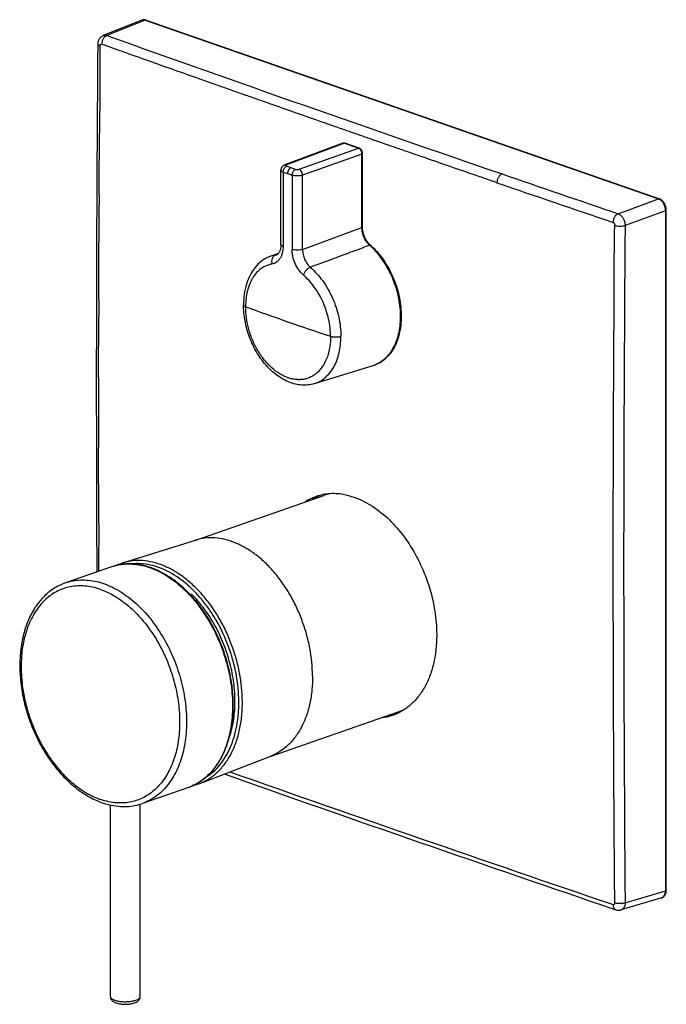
# Model space of a CAD drawing. Header units: millimetres. Extents: x 32 to 332, y -72 to 308.
# Tile 1 of 3: x 47 to 177, y -72 to 126. Entities that reach past the tile are written whole.
import ezdxf

# ---------------------------------------------------------------- set-up
doc = ezdxf.new("R2010")
doc.units = ezdxf.units.MM
doc.header["$LTSCALE"] = 23.1
doc.layers.get('0').update_dxf_attribs({"linetype": 'CONTINUOUS'})

msp = doc.modelspace()

# ---------------------------------------------------------------- linework, layer by layer
at = {"color": 7, "linetype": 'CONTINUOUS'}
for p, q in [((71.43, 125.5), (63.71, 122.39)), ((72.3, 125.51), (175.52, 89.53)), ((62.59, 120.67), (62.59, 120.67)), ((111.85, 100.73), (100.21, 96.36)), ((111.92, 100.75), (111.88, 100.74)), ((112.16, 100.78), (112.13, 100.78)), ((112.22, 100.77), (112.16, 100.78)), ((115.01, 99.74), (112.19, 100.73)), ((112.28, 100.75), (112.22, 100.77)), ((112.31, 100.74), (112.28, 100.75)), ((115.14, 99.76), (112.31, 100.74)), ((115.19, 99.74), (115.14, 99.76)), ((115.72, 83.79), (115.72, 98.56)), ((115.83, 83.87), (115.83, 98.64)), ((99.42, 80.37), (99.42, 95.3)), ((99.86, 94.93), (100.77, 94.61)), ((100.77, 94.61), (101.67, 94.3)), ((176.92, -49.54), (176.92, 87.28)), ((115.83, 83.77), (115.83, 83.87)), ((116.62, 81.17), (116.56, 81.27)), ((116.82, 80.88), (116.76, 80.96)), ((116.83, 80.86), (116.83, 80.86)), ((117.31, 80.22), (117.27, 80.2)), ((97.16, 77.92), (98.95, 78.61)), ((98.57, 78.31), (98.57, 78.31)), ((91.91, 68.21), (91.91, 68.21)), ((106.15, 52.38), (117.99, 56.03)), ((118.48, 56.2), (118.5, 56.21)), ((118.48, 56.2), (118.5, 56.21)), ((82.1, 20.83), (108.04, 29.87)), ((67.65, 16.3), (82.26, 20.88)), ((65.35, 15.52), (56.1, 12.29)), ((97.25, -22.61), (123.19, -13.57)), ((83.11, -28.05), (97.4, -22.55)), ((80.82, -28.86), (71.57, -32.09)), ((65.13, -70.92), (65.13, -32.39)), ((71.13, -70.92), (71.13, -32.23)), ((175.96, -51.07), (167.84, -53.49)), ((166.77, -53.46), (166.77, -53.46))]:
    msp.add_line(p, q, dxfattribs=at)
at = {"color": 9, "linetype": 'CONTINUOUS'}
for p, q in [((72.13, 125.5), (64.42, 122.39)), ((72.13, 125.5), (175.35, 89.52)), ((112.19, 100.73), (100.56, 96.36)), ((103.07, 95.49), (115.01, 99.74)), ((112.19, 100.73), (112.23, 100.74)), ((112.23, 100.74), (115.05, 99.76)), ((115.11, 99.76), (112.28, 100.75)), ((115.05, 99.76), (115.01, 99.74)), ((115.72, 98.56), (103.78, 94.3)), ((115.72, 98.56), (115.76, 98.58)), ((115.76, 98.58), (115.76, 83.81)), ((115.8, 83.83), (115.8, 98.6)), ((102.36, 95.48), (100.56, 96.11)), ((99.86, 94.93), (99.86, 80)), ((101.67, 94.3), (101.67, 79.37)), ((103.78, 79.37), (103.78, 94.3)), ((167.22, 86.56), (175.35, 89.52)), ((176.76, 87.15), (168.64, 84.19)), ((176.76, 87.15), (176.76, -49.66)), ((103.78, 79.37), (115.72, 83.79)), ((115.76, 83.81), (115.72, 83.79)), ((98.29, 78.23), (98.75, 78.41)), ((168.64, -52.08), (176.76, -49.66))]:
    msp.add_line(p, q, dxfattribs=at)
at = {"color": 7, "linetype": 'CONTINUOUS'}
for points in [[(72.3, 125.51), (72.26, 125.52), (72.16, 125.55), (72.06, 125.57), (71.96, 125.58), (71.85, 125.58), (71.75, 125.58), (71.65, 125.56), (71.55, 125.54), (71.46, 125.51)], [(63.72, 122.39), (63.61, 122.35), (63.5, 122.29), (63.4, 122.22), (63.3, 122.15), (63.2, 122.07), (63.11, 121.98), (63.03, 121.89), (62.95, 121.79), (62.88, 121.69), (62.82, 121.57), (62.76, 121.46), (62.71, 121.33), (62.67, 121.2), (62.64, 121.07), (62.61, 120.93), (62.6, 120.79), (62.59, 120.67)], [(115.83, 98.64), (115.83, 98.72), (115.82, 98.8), (115.81, 98.88), (115.79, 98.96), (115.77, 99.04), (115.74, 99.12), (115.71, 99.19), (115.67, 99.27), (115.63, 99.34), (115.58, 99.4), (115.53, 99.47), (115.48, 99.53), (115.42, 99.58), (115.37, 99.63), (115.31, 99.67), (115.25, 99.71), (115.19, 99.74)], [(100.21, 96.36), (100.14, 96.33), (100.07, 96.3), (100, 96.26), (99.93, 96.22), (99.86, 96.17), (99.79, 96.11), (99.73, 96.05), (99.67, 95.99), (99.62, 95.92), (99.57, 95.85), (99.53, 95.77), (99.5, 95.69), (99.47, 95.61), (99.45, 95.53), (99.44, 95.45), (99.43, 95.37), (99.42, 95.3)], [(176.92, 87.28), (176.92, 87.34), (176.91, 87.48), (176.89, 87.62), (176.87, 87.75), (176.84, 87.89), (176.8, 88.03), (176.76, 88.16), (176.71, 88.29), (176.65, 88.42), (176.59, 88.54), (176.52, 88.67), (176.44, 88.78), (176.36, 88.89), (176.28, 89), (176.18, 89.09), (176.09, 89.19), (175.99, 89.27), (175.88, 89.34), (175.78, 89.41), (175.67, 89.47), (175.56, 89.51), (175.52, 89.53)], [(116.56, 81.27), (116.47, 81.43), (116.38, 81.6), (116.3, 81.77), (116.22, 81.94), (116.15, 82.12), (116.09, 82.3), (116.03, 82.48), (115.98, 82.67), (115.94, 82.85), (115.91, 83.04), (115.88, 83.22), (115.86, 83.4), (115.84, 83.58), (115.83, 83.77)], [(99.42, 80.37), (99.42, 80.22), (99.41, 80.05), (99.4, 79.88), (99.38, 79.72), (99.35, 79.56), (99.31, 79.42), (99.28, 79.28), (99.23, 79.15), (99.19, 79.02), (99.13, 78.91), (99.08, 78.81), (99.02, 78.71), (98.97, 78.63), (98.9, 78.56), (98.84, 78.49), (98.78, 78.44), (98.72, 78.39), (98.66, 78.35), (98.6, 78.32), (98.57, 78.31)], [(116.76, 80.96), (116.74, 80.99), (116.73, 81), (116.72, 81.02), (116.71, 81.04), (116.69, 81.05), (116.68, 81.07), (116.67, 81.08), (116.66, 81.1), (116.65, 81.12), (116.64, 81.14), (116.62, 81.16), (116.62, 81.17)], [(116.83, 80.86), (116.83, 80.87), (116.82, 80.88)], [(97.18, 77.92), (96.84, 77.78), (96.48, 77.6), (96.12, 77.4), (95.77, 77.18), (95.44, 76.93), (95.12, 76.66), (94.8, 76.37), (94.51, 76.06), (94.22, 75.73), (93.95, 75.38), (93.7, 75.01), (93.45, 74.61), (93.23, 74.2), (93.02, 73.77), (92.83, 73.32), (92.65, 72.86), (92.5, 72.38), (92.36, 71.88), (92.24, 71.37), (92.13, 70.85), (92.05, 70.32), (91.99, 69.78), (91.95, 69.24), (91.92, 68.69), (91.91, 68.21)], [(176.01, -51.06), (176.1, -51.02), (176.2, -50.97), (176.28, -50.92), (176.37, -50.86), (176.45, -50.79), (176.52, -50.71), (176.59, -50.63), (176.65, -50.54), (176.71, -50.44), (176.76, -50.33), (176.8, -50.22), (176.84, -50.1), (176.87, -49.98), (176.89, -49.85), (176.91, -49.72), (176.92, -49.59), (176.92, -49.54)], [(166.77, -53.46), (166.85, -53.49), (166.97, -53.52), (167.08, -53.54), (167.19, -53.55), (167.31, -53.56), (167.42, -53.56), (167.53, -53.55), (167.64, -53.53), (167.75, -53.51), (167.84, -53.49)]]:
    msp.add_lwpolyline(points, dxfattribs=at)
at = {"color": 9, "linetype": 'CONTINUOUS'}
for centre, radius, start, end in [((2516.96, 6993.42), 7295.61, 250.35654, 251.017875), ((112.05, 100.33), 0.442, 101.3283, 106.546), ((112.11, 100.29), 0.494, 85.9393, 86.7983), ((112.11, 100.27), 0.507, 82.3946, 85.9272), ((112.1, 100.26), 0.521, 81.5374, 82.4057), ((112.1, 100.23), 0.547, 76.1784, 81.4999), ((112.09, 100.19), 0.596, 70.7409, 76.1727), ((115.1, 99.59), 0.175, 103.7426, 106.8014), ((115.1, 99.62), 0.144, 87.3958, 94.317), ((114.9, 99.16), 0.639, 68.1755, 70.7771), ((114.54, 98.6), 1.26, 0.0152, 3.3088), ((2579.03, 7172.96), 7485.58, 251.015598, 251.204373), ((2580.15, 7177.44), 7492.17, 251.015608, 251.204261), ((7923.18, 16.06), 7754.84, 179.496587, 180.503413), ((117.35, 81.66), 0.908, 212.0065, 213.817), ((99.29, 72.46), 5.85, 99.8714, 111.1318), ((98.03, 79.71), 1.51, 279.9195, 291.2701), ((294.32, 620.18), 588.11, 249.91196, 250.78496), ((305.55, 652.53), 622.36, 250.78878, 251.6295), ((112.61, -9.75), 36.82, 147.6578, 147.7992), ((112.7, -9.8), 36.92, 147.7993, 148.0603), ((2811.46, 7702.45), 8193.63, 250.594779, 251.165033), ((175.71, -50.24), 0.873, 286.5395, 293.0039), ((176.86, -49.54), 0.0603, 356.9587, 0.0164), ((65.5, -70.92), 0.366, 180.0087, 185.1728)]:
    msp.add_arc(centre, radius, start, end, dxfattribs=at)
at = {"color": 7, "linetype": 'CONTINUOUS'}
for centre, radius, start, end in [((8250.17, 52.44), 8187.86, 179.522602, 180.265599), ((112, 100.32), 0.439, 106.5903, 110.5777), ((112.01, 100.31), 0.45, 94.6565, 106.5234), ((112.1, 100.17), 0.608, 103.2445, 106.5562), ((112, 100.21), 0.55, 76.7722, 82.0684), ((111.99, 100.16), 0.6, 70.7121, 76.7572), ((120.54, 83.67), 4.77, 212.5051, 212.8039), ((120.38, 83.56), 4.58, 212.7659, 217.2566), ((120.59, 83.69), 4.78, 212.3542, 212.7743), ((120.48, 83.61), 4.65, 212.7636, 217.0204), ((120.3, 83.48), 4.43, 217.0566, 217.7353), ((108.04, 69.67), 14.01, 48.3215, 48.7789), ((108.04, 69.65), 14.06, 48.3643, 48.7321), ((119.85, 82.96), 3.67, 226.9221, 227.2552), ((119.8, 82.9), 3.59, 227.2511, 228.6849), ((116.18, 61.91), 6.15, 287.1494, 289.1859), ((116.18, 61.9), 6.15, 289.1861, 289.5996), ((116.18, 61.91), 6.15, 289.5999, 291.9453), ((111.39, 20.32), 10.42, 113.5168, 122.9521), ((111.38, 20.3), 10.13, 101.8282, 109.2143), ((109.95, 19.92), 10.32, 109.2568, 123.0086), ((70.83, 6.17), 10.62, 107.3955, 114.5268), ((112.49, -9.72), 36.82, 147.7301, 147.9415), ((119.83, -3.96), 10.18, 289.2357, 297.9052), ((118.61, -4.53), 10.34, 275.4822, 289.1731), ((119.85, -3.86), 10.57, 275.5636, 281.6983), ((119.89, -4.1), 10.33, 281.7203, 285.5053), ((2810.89, 7698.12), 8190.14, 250.582033, 251.165076), ((79.3, -18.14), 10.62, 283.899, 291.0387)]:
    msp.add_arc(centre, radius, start, end, dxfattribs=at)
at = {"color": 9, "linetype": 'CONTINUOUS'}
for points, knots in [([(72.13, 125.5), (72.01, 125.54), (71.83, 125.57), (71.6, 125.55), (71.49, 125.52), (71.43, 125.5)], [0, 0, 0, 0, 0.515571, 0.759828, 1, 1, 1, 1]), ([(72.13, 125.5), (72.16, 125.51), (72.21, 125.52), (72.27, 125.52), (72.3, 125.51)], [0, 0, 0, 0, 0.51796, 1, 1, 1, 1]), ([(64.42, 122.39), (64.27, 122.34), (63.99, 122.15), (63.66, 121.73), (63.44, 121.21), (63.38, 120.84), (63.37, 120.65)], [0, 0, 0, 0, 0.220722, 0.47185, 0.738695, 1, 1, 1, 1]), ([(63.72, 122.39), (63.81, 122.43), (64.05, 122.48), (64.29, 122.44), (64.42, 122.39)], [0, 0, 0, 0, 0.447962, 1, 1, 1, 1]), ([(62.59, 120.67), (62.59, 120.65), (62.6, 120.61), (62.62, 120.56), (62.66, 120.52), (62.73, 120.45), (62.85, 120.37), (62.96, 120.33), (63.02, 120.3)], [0, 0, 0, 0, 0.084728, 0.17525, 0.276072, 0.390241, 0.664181, 1, 1, 1, 1]), ([(63.02, 120.3), (63.02, 120.36), (63.04, 120.47), (63.1, 120.59), (63.18, 120.64), (63.24, 120.66), (63.31, 120.67), (63.35, 120.66), (63.37, 120.65)], [0, 0, 0, 0, 0.294239, 0.545133, 0.658453, 0.768546, 0.880798, 1, 1, 1, 1]), ([(142.86, 92.79), (142.03, 93.08), (140.36, 93.66), (137.02, 94.8), (132.85, 96.24), (128.69, 97.69), (125.36, 98.84), (122.03, 99.99), (118.7, 101.15), (115.38, 102.31), (112.89, 103.18), (110.4, 104.04), (107.09, 105.2), (102.94, 106.65), (98.81, 108.1), (95.5, 109.27), (93.02, 110.14), (90.54, 111.01), (88.06, 111.89), (85.59, 112.76), (82.29, 113.93), (78.17, 115.39), (73.23, 117.14), (69.12, 118.6), (65.84, 119.77), (64.2, 120.36), (63.37, 120.65)], [0, 0, 0, 0, 0.031468, 0.062897, 0.125741, 0.188546, 0.219921, 0.25128, 0.31397, 0.345296, 0.376604, 0.407897, 0.439182, 0.501713, 0.564183, 0.5954, 0.626606, 0.657798, 0.688972, 0.720133, 0.751284, 0.813548, 0.875744, 0.937899, 0.968966, 1, 1, 1, 1]), ([(112.12, 100.77), (112.11, 100.77), (112.05, 100.78), (112, 100.77), (111.96, 100.76)], [0, 0, 0, 0, 0.256316, 1, 1, 1, 1]), ([(112.23, 100.74), (112.22, 100.74), (112.19, 100.76), (112.15, 100.76), (112.12, 100.77)], [0, 0, 0, 0, 0.255772, 1, 1, 1, 1]), ([(112.23, 100.74), (112.24, 100.74), (112.25, 100.75), (112.27, 100.75), (112.28, 100.75)], [0, 0, 0, 0, 0.258467, 1, 1, 1, 1]), ([(115.05, 99.76), (115.06, 99.76), (115.08, 99.75), (115.1, 99.74), (115.12, 99.73)], [0, 0, 0, 0, 0.246162, 1, 1, 1, 1]), ([(115.12, 99.73), (115.13, 99.73), (115.16, 99.71), (115.19, 99.69), (115.22, 99.67)], [0, 0, 0, 0, 0.244639, 1, 1, 1, 1]), ([(115.21, 99.72), (115.21, 99.72), (115.18, 99.73), (115.15, 99.75), (115.13, 99.75)], [0, 0, 0, 0, 0.254737, 1, 1, 1, 1]), ([(115.8, 98.67), (115.8, 98.78), (115.76, 98.99), (115.63, 99.29), (115.45, 99.54), (115.3, 99.67), (115.21, 99.72)], [0, 0, 0, 0, 0.259861, 0.523243, 0.774132, 1, 1, 1, 1]), ([(115.22, 99.67), (115.3, 99.62), (115.45, 99.48), (115.62, 99.21), (115.73, 98.9), (115.76, 98.68), (115.76, 98.58)], [0, 0, 0, 0, 0.230631, 0.483646, 0.745437, 1, 1, 1, 1]), ([(115.76, 98.58), (115.76, 98.58), (115.78, 98.58), (115.79, 98.59), (115.8, 98.6)], [0, 0, 0, 0, 0.273745, 1, 1, 1, 1]), ([(115.8, 98.6), (115.81, 98.6), (115.82, 98.61), (115.83, 98.62), (115.83, 98.64)], [0, 0, 0, 0, 0.310909, 1, 1, 1, 1]), ([(99.86, 94.93), (99.8, 94.95), (99.68, 95), (99.56, 95.08), (99.49, 95.15), (99.45, 95.2), (99.43, 95.25), (99.42, 95.28), (99.42, 95.3)], [0, 0, 0, 0, 0.333766, 0.606583, 0.72095, 0.822411, 0.913945, 1, 1, 1, 1]), ([(99.86, 94.93), (99.86, 95.06), (99.9, 95.31), (100.05, 95.66), (100.27, 95.95), (100.46, 96.07), (100.56, 96.11)], [0, 0, 0, 0, 0.261971, 0.529423, 0.780579, 1, 1, 1, 1]), ([(100.56, 96.36), (100.5, 96.38), (100.38, 96.4), (100.27, 96.38), (100.21, 96.36)], [0, 0, 0, 0, 0.51622, 1, 1, 1, 1]), ([(100.56, 96.36), (100.54, 96.35), (100.5, 96.34), (100.45, 96.31), (100.42, 96.27), (100.41, 96.23), (100.42, 96.2), (100.46, 96.16), (100.5, 96.13), (100.54, 96.12), (100.56, 96.11)], [0, 0, 0, 0, 0.165624, 0.301311, 0.408537, 0.497244, 0.586711, 0.69574, 0.833567, 1, 1, 1, 1]), ([(101.67, 94.3), (101.67, 94.43), (101.71, 94.68), (101.86, 95.03), (102.08, 95.31), (102.27, 95.44), (102.37, 95.48)], [0, 0, 0, 0, 0.262251, 0.52991, 0.781009, 1, 1, 1, 1]), ([(102.36, 95.48), (102.42, 95.46), (102.53, 95.44), (102.72, 95.43), (102.9, 95.44), (103.02, 95.47), (103.07, 95.49)], [0, 0, 0, 0, 0.231406, 0.497917, 0.765701, 1, 1, 1, 1]), ([(103.78, 94.3), (103.78, 94.43), (103.74, 94.69), (103.61, 94.98), (103.46, 95.19), (103.31, 95.36), (103.17, 95.45), (103.07, 95.49)], [0, 0, 0, 0, 0.26252, 0.530804, 0.660005, 0.78252, 1, 1, 1, 1]), ([(103.78, 94.3), (103.7, 94.28), (103.54, 94.23), (103.19, 94.17), (102.72, 94.14), (102.26, 94.17), (101.91, 94.23), (101.75, 94.27), (101.67, 94.3)], [0, 0, 0, 0, 0.110715, 0.233746, 0.501111, 0.767889, 0.890218, 1, 1, 1, 1]), ([(143.89, 94.54), (143.74, 94.49), (143.46, 94.29), (143.14, 93.87), (142.92, 93.36), (142.86, 92.98), (142.86, 92.79)], [0, 0, 0, 0, 0.219419, 0.470198, 0.737568, 1, 1, 1, 1]), ([(175.52, 89.53), (175.49, 89.54), (175.43, 89.55), (175.38, 89.53), (175.35, 89.52)], [0, 0, 0, 0, 0.48204, 1, 1, 1, 1]), ([(175.53, 89.44), (175.51, 89.45), (175.46, 89.48), (175.39, 89.5), (175.35, 89.52)], [0, 0, 0, 0, 0.255455, 1, 1, 1, 1]), ([(176.76, 87.15), (176.76, 87.39), (176.69, 87.86), (176.44, 88.51), (176.05, 89.07), (175.71, 89.35), (175.53, 89.44)], [0, 0, 0, 0, 0.257916, 0.522577, 0.774966, 1, 1, 1, 1]), ([(176.76, 87.15), (176.78, 87.16), (176.82, 87.18), (176.87, 87.21), (176.91, 87.24), (176.92, 87.27), (176.92, 87.28)], [0, 0, 0, 0, 0.337276, 0.612228, 0.826691, 1, 1, 1, 1]), ([(167.22, 86.56), (167.08, 86.5), (166.87, 86.36), (166.65, 86.11), (166.44, 85.81), (166.26, 85.37), (166.2, 84.99), (166.2, 84.81)], [0, 0, 0, 0, 0.218752, 0.341228, 0.470082, 0.737435, 1, 1, 1, 1]), ([(167.22, 86.56), (167.44, 86.48), (167.73, 86.28), (168.03, 85.94), (168.29, 85.56), (168.55, 84.98), (168.63, 84.47), (168.64, 84.19)], [0, 0, 0, 0, 0.235513, 0.351282, 0.469039, 0.71681, 1, 1, 1, 1]), ([(115.78, 83.82), (115.78, 83.82), (115.77, 83.81), (115.77, 83.81), (115.76, 83.81)], [0, 0, 0, 0, 0.239138, 1, 1, 1, 1]), ([(115.8, 83.83), (115.8, 83.83), (115.8, 83.83), (115.79, 83.82), (115.78, 83.82)], [0, 0, 0, 0, 0.23723, 1, 1, 1, 1]), ([(115.83, 83.87), (115.83, 83.87), (115.83, 83.85), (115.81, 83.84), (115.8, 83.83)], [0, 0, 0, 0, 0.208041, 1, 1, 1, 1]), ([(116.58, 81.17), (116.33, 81.57), (115.95, 82.44), (115.8, 83.37), (115.8, 83.83)], [0, 0, 0, 0, 0.504466, 1, 1, 1, 1]), ([(166.2, 84.81), (166.25, 84.79), (166.35, 84.73), (166.46, 84.58), (166.54, 84.41), (166.56, 84.28), (166.56, 84.21)], [0, 0, 0, 0, 0.219275, 0.470056, 0.7375, 1, 1, 1, 1]), ([(166.56, -52.09), (166.53, -49.26), (166.5, -45.01), (166.45, -39.34), (166.42, -35.09), (166.4, -30.84), (166.37, -26.59), (166.35, -22.34), (166.33, -16.67), (166.3, -11), (166.29, -5.32), (166.28, -1.07), (166.27, 3.19), (166.26, 7.45), (166.26, 11.71), (166.26, 15.96), (166.26, 20.22), (166.26, 24.49), (166.26, 28.75), (166.27, 33.01), (166.29, 37.27), (166.3, 41.54), (166.31, 45.8), (166.33, 50.07), (166.35, 54.33), (166.37, 58.6), (166.4, 62.87), (166.43, 67.13), (166.45, 70.69), (166.46, 73.54), (166.46, 76.39), (166.47, 79.95), (166.51, 82.8), (166.56, 84.21)], [0, 0, 0, 0, 0.062331, 0.093508, 0.124685, 0.155866, 0.187055, 0.218251, 0.249453, 0.311874, 0.343093, 0.374317, 0.405548, 0.436787, 0.468029, 0.499272, 0.530525, 0.561791, 0.593058, 0.624324, 0.655596, 0.686876, 0.718163, 0.749457, 0.780754, 0.81206, 0.843371, 0.874678, 0.906016, 0.921702, 0.937396, 0.968771, 1, 1, 1, 1]), ([(166.56, 84.21), (166.63, 84.19), (166.79, 84.15), (167.13, 84.08), (167.59, 84.05), (168.06, 84.07), (168.4, 84.13), (168.56, 84.17), (168.64, 84.19)], [0, 0, 0, 0, 0.110094, 0.232755, 0.499251, 0.766143, 0.889279, 1, 1, 1, 1]), ([(99.86, 80), (99.86, 79.77), (99.84, 79.33), (99.72, 78.69), (99.53, 78.1), (99.27, 77.58), (98.94, 77.14), (98.55, 76.8), (98.11, 76.55), (97.8, 76.46), (97.63, 76.43)], [0, 0, 0, 0, 0.149874, 0.292462, 0.426938, 0.553165, 0.671738, 0.78412, 0.89258, 1, 1, 1, 1]), ([(99.86, 80), (99.8, 80.02), (99.68, 80.07), (99.56, 80.15), (99.49, 80.22), (99.45, 80.27), (99.43, 80.32), (99.42, 80.35), (99.42, 80.37)], [0, 0, 0, 0, 0.333703, 0.607655, 0.722079, 0.823314, 0.914465, 1, 1, 1, 1]), ([(103.78, 79.37), (103.7, 79.34), (103.54, 79.3), (103.19, 79.23), (102.72, 79.21), (102.26, 79.24), (101.91, 79.3), (101.75, 79.34), (101.67, 79.37)], [0, 0, 0, 0, 0.110405, 0.233555, 0.500918, 0.767794, 0.89036, 1, 1, 1, 1]), ([(103.93, 74.24), (103.58, 74.53), (102.95, 75.25), (102.24, 76.51), (101.86, 77.68), (101.7, 78.65), (101.67, 79.13), (101.67, 79.37)], [0, 0, 0, 0, 0.237424, 0.49095, 0.749222, 0.876335, 1, 1, 1, 1]), ([(103.78, 79.37), (103.78, 79.03), (103.85, 78.34), (104.16, 77.36), (104.65, 76.48), (105.1, 75.98), (105.34, 75.77)], [0, 0, 0, 0, 0.250676, 0.508878, 0.762342, 1, 1, 1, 1]), ([(117.27, 80.21), (116.28, 79.84), (114.54, 79.19), (112.05, 78.27), (109.07, 77.15), (106.83, 76.32), (105.34, 75.77)], [0, 0, 0, 0, 0.250018, 0.437514, 0.624982, 1, 1, 1, 1]), ([(116.62, 81.17), (116.61, 81.17), (116.6, 81.18), (116.58, 81.18), (116.58, 81.17)], [0, 0, 0, 0, 0.379377, 1, 1, 1, 1]), ([(116.83, 80.86), (116.82, 80.89), (116.77, 80.93), (116.69, 81.02), (116.63, 81.1), (116.59, 81.15)], [0, 0, 0, 0, 0.236493, 0.489735, 1, 1, 1, 1]), ([(117.43, 80.21), (117.41, 80.22), (117.38, 80.23), (117.34, 80.22), (117.32, 80.22)], [0, 0, 0, 0, 0.44062, 1, 1, 1, 1]), ([(98.28, 78.23), (98.22, 78.2), (98.08, 78.13), (97.91, 77.97), (97.77, 77.77), (97.62, 77.45), (97.54, 76.99), (97.58, 76.61), (97.63, 76.43)], [0, 0, 0, 0, 0.106365, 0.217785, 0.335282, 0.459293, 0.723729, 1, 1, 1, 1]), ([(97.63, 76.43), (97.25, 76.36), (96.48, 76.14), (95.43, 75.55), (94.5, 74.72), (93.86, 73.85), (93.43, 73.07), (93.04, 72.21), (92.65, 71.01), (92.38, 69.47), (92.33, 68.4), (92.33, 67.85)], [0, 0, 0, 0, 0.107501, 0.215953, 0.327999, 0.446126, 0.508107, 0.572175, 0.706717, 0.849781, 1, 1, 1, 1]), ([(105.34, 75.77), (105.27, 75.74), (105.12, 75.67), (104.83, 75.48), (104.48, 75.17), (104.2, 74.79), (104.02, 74.48), (103.95, 74.32), (103.93, 74.24)], [0, 0, 0, 0, 0.108505, 0.22859, 0.490097, 0.756931, 0.883341, 1, 1, 1, 1]), ([(105.34, 75.77), (106.27, 74.96), (107.54, 73.54), (108.92, 71.38), (109.82, 69.6), (110.55, 67.72), (111.08, 65.79), (111.4, 63.84), (111.48, 62.54), (111.48, 61.89)], [0, 0, 0, 0, 0.237451, 0.363066, 0.491333, 0.620709, 0.749617, 0.876524, 1, 1, 1, 1]), ([(109.41, 61.9), (109.41, 62.47), (109.34, 63.63), (109.05, 65.36), (108.58, 67.08), (107.93, 68.75), (107.12, 70.34), (106.18, 71.8), (105.12, 73.11), (104.33, 73.89), (103.93, 74.24)], [0, 0, 0, 0, 0.123257, 0.250223, 0.379103, 0.508372, 0.636545, 0.762173, 0.88383, 1, 1, 1, 1]), ([(92.33, 67.85), (92.27, 67.87), (92.16, 67.92), (92.04, 67.99), (91.97, 68.06), (91.94, 68.11), (91.92, 68.16), (91.91, 68.19), (91.91, 68.21)], [0, 0, 0, 0, 0.332139, 0.605229, 0.719738, 0.821446, 0.913421, 1, 1, 1, 1]), ([(109.41, 61.9), (109.41, 61.18), (109.31, 59.78), (108.84, 57.82), (108.06, 56.11), (107.15, 54.94), (106.3, 54.22), (105.63, 53.79), (104.9, 53.47), (104.14, 53.25), (103.34, 53.15), (102.53, 53.17), (101.69, 53.3), (100.55, 53.62), (99.12, 54.32), (97.52, 55.54), (96.06, 57.11), (94.77, 58.97), (93.72, 61.05), (92.93, 63.27), (92.44, 65.55), (92.33, 67.09), (92.33, 67.85)], [0, 0, 0, 0, 0.067773, 0.131028, 0.18939, 0.243228, 0.268865, 0.293908, 0.318632, 0.343335, 0.368318, 0.393858, 0.420199, 0.447529, 0.505562, 0.568488, 0.635976, 0.707126, 0.780645, 0.855017, 0.928644, 1, 1, 1, 1]), ([(106.15, 52.38), (106.55, 52.5), (107.33, 52.83), (108.38, 53.57), (109.31, 54.54), (110.08, 55.71), (110.7, 57.06), (111.15, 58.56), (111.42, 60.19), (111.48, 61.32), (111.48, 61.89)], [0, 0, 0, 0, 0.106975, 0.216075, 0.329576, 0.449191, 0.575956, 0.710239, 0.851821, 1, 1, 1, 1]), ([(109.41, 61.9), (109.48, 61.87), (109.64, 61.83), (109.99, 61.77), (110.44, 61.74), (110.9, 61.77), (111.25, 61.83), (111.4, 61.87), (111.48, 61.89)], [0, 0, 0, 0, 0.11062, 0.233522, 0.49978, 0.766154, 0.889196, 1, 1, 1, 1]), ([(65.35, 15.52), (65.83, 15.68), (66.83, 15.95), (68.38, 16.13), (69.97, 16.08), (71.59, 15.82), (73.23, 15.34), (75.45, 14.39), (77.58, 13.04), (79.58, 11.37), (81.57, 9.41), (83.83, 6.56), (86.1, 2.7), (87.88, -1.51), (89.11, -5.92), (89.73, -10.36), (89.72, -14), (89.39, -16.77), (88.86, -19.32), (88.03, -21.71), (86.88, -23.82), (85.9, -25.22), (84.79, -26.43), (83.57, -27.46), (82.24, -28.29), (81.3, -28.7), (80.82, -28.86)], [0, 0, 0, 0, 0.024706, 0.04971, 0.07529, 0.101684, 0.12908, 0.157607, 0.218234, 0.250405, 0.283716, 0.353279, 0.425851, 0.5, 0.574149, 0.646721, 0.716284, 0.749595, 0.781766, 0.842393, 0.87092, 0.898316, 0.92471, 0.95029, 0.975295, 1, 1, 1, 1]), ([(91.68, -11.56), (91.66, -9.65), (91.36, -6.76), (90.48, -2.97), (89.56, -0.15), (88.41, 2.57), (87.06, 5.16), (85.51, 7.58), (83.8, 9.78), (81.94, 11.73), (79.98, 13.4), (77.94, 14.76), (75.84, 15.8), (73.73, 16.49), (71.64, 16.82), (69.59, 16.78), (68.28, 16.5), (67.65, 16.3)], [0, 0, 0, 0, 0.137916, 0.208885, 0.280334, 0.351626, 0.422126, 0.491232, 0.558395, 0.623148, 0.685133, 0.74413, 0.800092, 0.85317, 0.903744, 0.952418, 1, 1, 1, 1]), ([(90.96, -11.57), (90.95, -9.82), (90.69, -7.18), (89.93, -3.71), (88.88, -0.25), (87.43, 3.06), (85.63, 6.12), (84.13, 8.23), (82.5, 10.15), (80.23, 12.35), (77.75, 14.13), (75.13, 15.34), (73.19, 15.92), (71.28, 16.2), (70.02, 16.18), (69.4, 16.11)], [0, 0, 0, 0, 0.135541, 0.205248, 0.275509, 0.415393, 0.484045, 0.551129, 0.616204, 0.678909, 0.796075, 0.85058, 0.902471, 0.952099, 1, 1, 1, 1]), ([(56.1, 12.29), (56.58, 12.46), (57.58, 12.73), (59.13, 12.91), (60.72, 12.86), (62.35, 12.6), (63.98, 12.11), (66.2, 11.17), (68.33, 9.82), (70.33, 8.15), (72.32, 6.19), (74.58, 3.34), (76.85, -0.52), (78.64, -4.74), (79.86, -9.15), (80.48, -13.58), (80.48, -17.22), (80.14, -19.99), (79.61, -22.55), (78.78, -24.93), (77.63, -27.05), (76.65, -28.44), (75.54, -29.66), (74.32, -30.68), (73, -31.51), (72.05, -31.92), (71.57, -32.09)], [0, 0, 0, 0, 0.024706, 0.04971, 0.07529, 0.101684, 0.12908, 0.157607, 0.218234, 0.250405, 0.283716, 0.353279, 0.425851, 0.5, 0.574149, 0.646721, 0.716284, 0.749595, 0.781766, 0.842393, 0.87092, 0.898316, 0.92471, 0.95029, 0.975295, 1, 1, 1, 1]), ([(63.13, 10.98), (62.62, 11.16), (61.59, 11.45), (60.04, 11.69), (58.51, 11.72), (57.03, 11.54), (55.6, 11.14), (54.25, 10.54), (52.99, 9.73), (51.82, 8.73), (50.77, 7.56), (49.84, 6.21), (49.04, 4.7), (48.13, 2.47), (47.38, -0.65), (47.09, -4.66), (47.41, -8.87), (48.32, -13.13), (49.54, -16.6), (50.78, -19.25), (52.17, -21.76), (54.15, -24.63), (56.47, -27.11), (58.47, -28.75), (60.45, -30.11), (62.04, -30.89), (63.13, -31.27)], [0, 0, 0, 0, 0.027323, 0.053655, 0.079189, 0.104164, 0.12886, 0.153577, 0.178613, 0.204242, 0.230699, 0.258168, 0.286777, 0.316595, 0.379832, 0.447584, 0.518919, 0.592525, 0.666875, 0.703849, 0.740414, 0.811542, 0.879011, 0.911102, 0.941984, 1, 1, 1, 1]), ([(63.13, 10.98), (64.14, 10.63), (65.62, 9.92), (67.48, 8.69), (69.35, 7.21), (71.55, 4.99), (73.88, 1.87), (75.84, -1.64), (77.39, -5.43), (78.48, -9.38), (79.06, -13.35), (79.11, -17.22), (78.65, -20.86), (77.81, -23.66), (76.89, -25.66), (76.09, -27), (75.18, -28.21), (74.18, -29.26), (73.07, -30.15), (71.89, -30.88), (70.62, -31.43), (69.3, -31.8), (67.92, -31.99), (66.99, -31.99), (66.52, -31.97)], [0, 0, 0, 0, 0.057256, 0.087608, 0.119082, 0.185136, 0.254771, 0.326945, 0.400397, 0.473766, 0.545696, 0.614948, 0.680512, 0.741734, 0.77068, 0.798531, 0.825368, 0.851316, 0.876546, 0.901265, 0.925715, 0.950152, 0.974832, 1, 1, 1, 1]), ([(83.11, -28.05), (83.76, -27.79), (85.04, -27.15), (86.75, -25.8), (88.24, -24.09), (89.49, -22.06), (90.48, -19.75), (91.19, -17.19), (91.6, -14.43), (91.69, -12.53), (91.68, -11.56)], [0, 0, 0, 0, 0.106515, 0.215754, 0.329707, 0.449817, 0.576911, 0.711229, 0.852492, 1, 1, 1, 1]), ([(84.36, -26.81), (84.88, -26.48), (85.89, -25.72), (87.21, -24.32), (88.35, -22.66), (89.31, -20.78), (90.06, -18.7), (90.59, -16.45), (90.91, -14.05), (90.97, -12.41), (90.96, -11.57)], [0, 0, 0, 0, 0.10672, 0.217273, 0.332846, 0.454221, 0.581774, 0.715509, 0.855112, 1, 1, 1, 1]), ([(66.52, -31.97), (65.95, -31.93), (64.8, -31.77), (63.69, -31.46), (63.13, -31.27)], [0, 0, 0, 0, 0.490054, 1, 1, 1, 1]), ([(176.06, -51.04), (176.11, -51.02), (176.21, -50.96), (176.4, -50.8), (176.59, -50.53), (176.73, -50.12), (176.76, -49.82), (176.76, -49.66)], [0, 0, 0, 0, 0.106463, 0.21602, 0.450337, 0.711807, 1, 1, 1, 1]), ([(176.92, -49.54), (176.92, -49.55), (176.91, -49.58), (176.87, -49.61), (176.82, -49.64), (176.78, -49.66), (176.76, -49.66)], [0, 0, 0, 0, 0.173943, 0.38978, 0.6647, 1, 1, 1, 1]), ([(166.56, -52.09), (166.56, -52.14), (166.54, -52.25), (166.48, -52.37), (166.4, -52.42), (166.32, -52.46), (166.25, -52.45), (166.2, -52.43)], [0, 0, 0, 0, 0.292091, 0.541737, 0.655415, 0.766656, 1, 1, 1, 1]), ([(166.2, -52.43), (166.2, -52.55), (166.23, -52.78), (166.34, -53.09), (166.52, -53.33), (166.68, -53.43), (166.77, -53.46)], [0, 0, 0, 0, 0.290466, 0.552248, 0.785255, 1, 1, 1, 1]), ([(168.64, -52.08), (168.56, -52.1), (168.4, -52.15), (168.06, -52.21), (167.59, -52.24), (167.13, -52.22), (166.79, -52.16), (166.63, -52.11), (166.56, -52.09)], [0, 0, 0, 0, 0.111362, 0.234856, 0.50178, 0.767762, 0.890126, 1, 1, 1, 1]), ([(168.64, -52.08), (168.64, -52.27), (168.59, -52.6), (168.42, -53.03), (168.2, -53.29), (168, -53.42), (167.89, -53.47), (167.84, -53.49)], [0, 0, 0, 0, 0.329296, 0.582121, 0.796699, 0.898063, 1, 1, 1, 1]), ([(65.13, -70.95), (65.14, -71), (65.17, -71.11), (65.29, -71.26), (65.46, -71.4), (65.69, -71.53), (65.96, -71.64), (66.28, -71.74), (66.64, -71.83), (67.18, -71.92), (67.88, -71.97), (68.73, -71.95), (69.41, -71.87), (69.92, -71.76), (70.15, -71.69), (70.25, -71.66)], [0, 0, 0, 0, 0.028756, 0.061997, 0.101836, 0.14909, 0.203757, 0.265321, 0.332928, 0.405488, 0.560256, 0.718495, 0.868591, 0.937221, 1, 1, 1, 1]), ([(70.25, -71.66), (70.38, -71.61), (70.61, -71.52), (70.86, -71.36), (71, -71.23), (71.08, -71.13), (71.12, -71.02), (71.13, -70.95), (71.13, -70.92)], [0, 0, 0, 0, 0.334671, 0.607925, 0.722247, 0.823455, 0.914538, 1, 1, 1, 1])]:
    msp.add_open_spline(points, degree=3, knots=knots, dxfattribs=at)
at = {"color": 7, "linetype": 'CONTINUOUS'}
for points, knots in [([(63.02, 120.3), (63.04, 118.09), (63.06, 114.77), (63.02, 110.35), (62.98, 107.05), (62.93, 103.75), (62.88, 100.45), (62.84, 97.14), (62.84, 93.83), (62.85, 90.52), (62.85, 87.21), (62.82, 83.91), (62.78, 80.61), (62.75, 77.86), (62.75, 75.66), (62.76, 74), (62.77, 72.34), (62.78, 70.69), (62.78, 69.03), (62.79, 67.38), (62.78, 65.73), (62.77, 64.08), (62.75, 62.43), (62.72, 60.24), (62.69, 57.49), (62.71, 54.19), (62.73, 50.88), (62.76, 47.58), (62.76, 44.28), (62.74, 41.53), (62.71, 39.34), (62.7, 37.15), (62.7, 34.4), (62.72, 31.1), (62.75, 27.79), (62.78, 25.04), (62.79, 22.84), (62.79, 21.2), (62.78, 19.55), (62.77, 17.36), (62.77, 15.72), (62.77, 14.62)], [0, 0, 0, 0, 0.062895, 0.094217, 0.125469, 0.15668, 0.187889, 0.219147, 0.25048, 0.281841, 0.313172, 0.344419, 0.375608, 0.406815, 0.42246, 0.438131, 0.453811, 0.469487, 0.48515, 0.500799, 0.516424, 0.532016, 0.547584, 0.563142, 0.594296, 0.625562, 0.656871, 0.688175, 0.719399, 0.750526, 0.766075, 0.781636, 0.812816, 0.844061, 0.875341, 0.906605, 0.922205, 0.937776, 0.953329, 0.968879, 1, 1, 1, 1]), ([(112.08, 100.76), (112.07, 100.76), (112.03, 100.76), (112, 100.76), (111.97, 100.76)], [0, 0, 0, 0, 0.25455, 1, 1, 1, 1]), ([(115.18, 99.66), (115.16, 99.67), (115.11, 99.7), (115.05, 99.73), (115.01, 99.74)], [0, 0, 0, 0, 0.259589, 1, 1, 1, 1]), ([(115.72, 98.56), (115.72, 98.67), (115.69, 98.89), (115.58, 99.2), (115.41, 99.46), (115.26, 99.61), (115.18, 99.66)], [0, 0, 0, 0, 0.25457, 0.516365, 0.769382, 1, 1, 1, 1]), ([(101.46, 95.8), (101.36, 95.76), (101.17, 95.63), (100.95, 95.35), (100.8, 95), (100.77, 94.74), (100.77, 94.61)], [0, 0, 0, 0, 0.219213, 0.470344, 0.737899, 1, 1, 1, 1]), ([(116.51, 81.1), (116.26, 81.51), (115.96, 82.17), (115.75, 83.09), (115.72, 83.56), (115.72, 83.79)], [0, 0, 0, 0, 0.503431, 0.755657, 1, 1, 1, 1]), ([(115.76, 83.81), (115.76, 83.58), (115.8, 83.11), (116, 82.19), (116.3, 81.53), (116.55, 81.13)], [0, 0, 0, 0, 0.244285, 0.496458, 1, 1, 1, 1]), ([(117.27, 80.21), (117.23, 80.25), (117.03, 80.43), (116.86, 80.63), (116.73, 80.79)], [0, 0, 0, 0, 0.242695, 1, 1, 1, 1]), ([(116.8, 80.77), (116.84, 80.72), (117, 80.52), (117.17, 80.34), (117.32, 80.22)], [0, 0, 0, 0, 0.256927, 1, 1, 1, 1]), ([(117.35, 80.28), (117.3, 80.33), (117.12, 80.51), (116.95, 80.7), (116.83, 80.86)], [0, 0, 0, 0, 0.242294, 1, 1, 1, 1]), ([(118.5, 56.21), (118.9, 56.37), (119.68, 56.79), (120.72, 57.67), (121.62, 58.76), (122.35, 60.06), (122.92, 61.54), (123.3, 63.16), (123.5, 64.91), (123.5, 66.73), (123.32, 68.6), (122.82, 71.13), (121.96, 73.58), (120.79, 75.87), (119.77, 77.46), (118.63, 78.89), (117.79, 79.74), (117.36, 80.13)], [0, 0, 0, 0, 0.047433, 0.096257, 0.147392, 0.201475, 0.258836, 0.31952, 0.383324, 0.449853, 0.518553, 0.588765, 0.730594, 0.800825, 0.869557, 0.936127, 1, 1, 1, 1]), ([(117.38, 80.16), (117.82, 79.77), (118.67, 78.92), (119.81, 77.48), (120.83, 75.89), (122.01, 73.59), (122.86, 71.13), (123.36, 68.59), (123.54, 66.71), (123.54, 64.88), (123.34, 63.14), (122.95, 61.51), (122.37, 60.03), (121.63, 58.73), (120.72, 57.64), (119.67, 56.77), (118.88, 56.36), (118.48, 56.2)], [0, 0, 0, 0, 0.06388, 0.130483, 0.199262, 0.269547, 0.411485, 0.481738, 0.550463, 0.616995, 0.68078, 0.74142, 0.79872, 0.852732, 0.903799, 0.952575, 1, 1, 1, 1]), ([(117.43, 80.21), (118.33, 79.42), (119.55, 78.04), (120.89, 75.96), (122.08, 73.67), (122.94, 71.21), (123.44, 68.68), (123.63, 66.8), (123.62, 64.97), (123.42, 63.22), (123.03, 61.58), (122.45, 60.1), (121.7, 58.78), (120.77, 57.67), (119.7, 56.79), (118.89, 56.37), (118.48, 56.2)], [0, 0, 0, 0, 0.129698, 0.198101, 0.26799, 0.409158, 0.479076, 0.547526, 0.613862, 0.677561, 0.738255, 0.795785, 0.850232, 0.901956, 0.951588, 1, 1, 1, 1]), ([(106.15, 52.38), (105.75, 52.25), (104.92, 52.08), (103.63, 52.05), (102.33, 52.24), (101.05, 52.65), (99.79, 53.25), (98.59, 54.04), (97.44, 55), (96, 56.51), (94.43, 58.72), (93.02, 61.72), (92.13, 64.92), (91.91, 67.13), (91.91, 68.21)], [0, 0, 0, 0, 0.052188, 0.104971, 0.15884, 0.214246, 0.271558, 0.331017, 0.392708, 0.456562, 0.589623, 0.72732, 0.865525, 1, 1, 1, 1]), ([(112.33, 30.01), (111.83, 30.11), (110.84, 30.24), (109.36, 30.26), (107.92, 30.07), (106.99, 29.82), (106.54, 29.66)], [0, 0, 0, 0, 0.258796, 0.510243, 0.756491, 1, 1, 1, 1]), ([(112.33, 30.01), (112.91, 29.89), (114.1, 29.57), (115.83, 28.86), (117.55, 27.92), (119.83, 26.33), (122.52, 23.81), (125.32, 20.15), (127.64, 15.96), (129.38, 11.41), (130.48, 6.7), (130.74, 3.51), (130.75, 1.94)], [0, 0, 0, 0, 0.049919, 0.102051, 0.156568, 0.213518, 0.334276, 0.462985, 0.597127, 0.733573, 0.868951, 1, 1, 1, 1]), ([(105.79, -6.41), (105.77, -4.54), (105.48, -1.7), (104.61, 2), (103.71, 4.76), (102.59, 7.43), (101.26, 9.97), (99.74, 12.33), (98.07, 14.49), (96.25, 16.4), (94.33, 18.04), (92.33, 19.37), (90.28, 20.39), (88.21, 21.06), (86.16, 21.38), (84.16, 21.34), (82.87, 21.07), (82.26, 20.88)], [0, 0, 0, 0, 0.137916, 0.208885, 0.280334, 0.351626, 0.422126, 0.491232, 0.558395, 0.623148, 0.685133, 0.74413, 0.800092, 0.85317, 0.903744, 0.952418, 1, 1, 1, 1]), ([(81.26, 9.85), (80.68, 10.48), (79.47, 11.66), (77.52, 13.19), (75.49, 14.43), (73.43, 15.35), (71.34, 15.93), (69.28, 16.17), (67.26, 16.05), (65.97, 15.73), (65.35, 15.52)], [0, 0, 0, 0, 0.144762, 0.283471, 0.415835, 0.541936, 0.662275, 0.777786, 0.889809, 1, 1, 1, 1]), ([(56.1, 12.29), (55.68, 12.15), (54.84, 11.79), (53.66, 11.12), (52.55, 10.29), (51.17, 8.98), (49.67, 7), (48.31, 4.22), (47.39, 1.07), (46.92, -2.36), (46.9, -5.98), (47.33, -9.71), (48.19, -13.43), (49.47, -17.07), (51.13, -20.51), (53.13, -23.67), (55.41, -26.47), (57.93, -28.84), (60.62, -30.7), (62.54, -31.59), (63.51, -31.93)], [0, 0, 0, 0, 0.02489, 0.049945, 0.075324, 0.101175, 0.154723, 0.21145, 0.271717, 0.335474, 0.402308, 0.471529, 0.542247, 0.613455, 0.684111, 0.753211, 0.819876, 0.88343, 0.94348, 1, 1, 1, 1]), ([(81.51, 9.95), (81.5, 9.96), (81.47, 9.98), (81.42, 9.99), (81.38, 9.97), (81.37, 9.95), (81.36, 9.94)], [0, 0, 0, 0, 0.285891, 0.527773, 0.755367, 1, 1, 1, 1]), ([(89.02, -18.9), (89.4, -17.8), (89.98, -15.44), (90.27, -11.72), (90.03, -7.8), (89.26, -3.83), (87.98, 0.06), (86.24, 3.74), (84.1, 7.08), (82.41, 9.06), (81.51, 9.95)], [0, 0, 0, 0, 0.112075, 0.231865, 0.357885, 0.488038, 0.619866, 0.750769, 0.878221, 1, 1, 1, 1]), ([(80.82, -28.86), (81.49, -28.63), (82.81, -28.01), (84.6, -26.69), (86.15, -25.01), (87.46, -23), (88.5, -20.71), (89.26, -18.17), (89.73, -15.43), (89.9, -12.54), (89.76, -9.55), (89.34, -6.51), (88.62, -3.47), (87.63, -0.49), (86.38, 2.39), (84.9, 5.1), (83.2, 7.6), (81.93, 9.13), (81.26, 9.85)], [0, 0, 0, 0, 0.048435, 0.097826, 0.149019, 0.202669, 0.259193, 0.31876, 0.381313, 0.446596, 0.514194, 0.583567, 0.654088, 0.725076, 0.795829, 0.865653, 0.933901, 1, 1, 1, 1]), ([(130.75, 1.94), (130.75, 0.97), (130.66, -0.92), (130.23, -3.67), (129.5, -6.21), (128.49, -8.5), (127.22, -10.49), (125.7, -12.16), (123.96, -13.46), (122.67, -14.06), (122.01, -14.29)], [0, 0, 0, 0, 0.147913, 0.28935, 0.423628, 0.550518, 0.670344, 0.78405, 0.893223, 1, 1, 1, 1]), ([(105.79, -6.41), (105.79, -7.36), (105.71, -9.22), (105.3, -11.92), (104.61, -14.42), (103.64, -16.69), (102.42, -18.68), (100.96, -20.35), (99.28, -21.67), (98.04, -22.3), (97.4, -22.55)], [0, 0, 0, 0, 0.147508, 0.288771, 0.423089, 0.550183, 0.670293, 0.784246, 0.893485, 1, 1, 1, 1]), ([(63.51, -31.93), (64.1, -32.14), (65.31, -32.48), (66.55, -32.64), (67.16, -32.68)], [0, 0, 0, 0, 0.508192, 1, 1, 1, 1]), ([(67.16, -32.68), (67.91, -32.73), (69.41, -32.68), (70.87, -32.33), (71.57, -32.09)], [0, 0, 0, 0, 0.504365, 1, 1, 1, 1]), ([(65.13, -70.92), (65.13, -71.02), (65.17, -71.24), (65.3, -71.53), (65.51, -71.76), (65.75, -71.95), (66.02, -72.1), (66.31, -72.22), (66.64, -72.31), (67.11, -72.42), (67.74, -72.49), (68.52, -72.49), (69.26, -72.4), (69.73, -72.29), (69.95, -72.21)], [0, 0, 0, 0, 0.058427, 0.115411, 0.170333, 0.224115, 0.278659, 0.335685, 0.39615, 0.460224, 0.596993, 0.738578, 0.87543, 1, 1, 1, 1]), ([(69.95, -72.21), (70.1, -72.16), (70.38, -72.04), (70.7, -71.82), (70.91, -71.59), (71.03, -71.39), (71.11, -71.16), (71.13, -71), (71.13, -70.92)], [0, 0, 0, 0, 0.251758, 0.492127, 0.61433, 0.739983, 0.869028, 1, 1, 1, 1])]:
    msp.add_open_spline(points, degree=3, knots=knots, dxfattribs=at)
msp.add_open_spline([(111.96, 100.76), (112.01, 100.78), (112.07, 100.78), (112.13, 100.78)], degree=3, dxfattribs=at)
at = {"color": 9, "linetype": 'CONTINUOUS'}
for points in [[(112.28, 100.75), (112.29, 100.75), (112.3, 100.75), (112.31, 100.74)], [(115.09, 99.76), (115.08, 99.76), (115.07, 99.76), (115.06, 99.76)], [(115.14, 99.76), (115.13, 99.76), (115.12, 99.76), (115.11, 99.76)]]:
    msp.add_open_spline(points, degree=3, dxfattribs=at)

doc.saveas('drawing.dxf')
